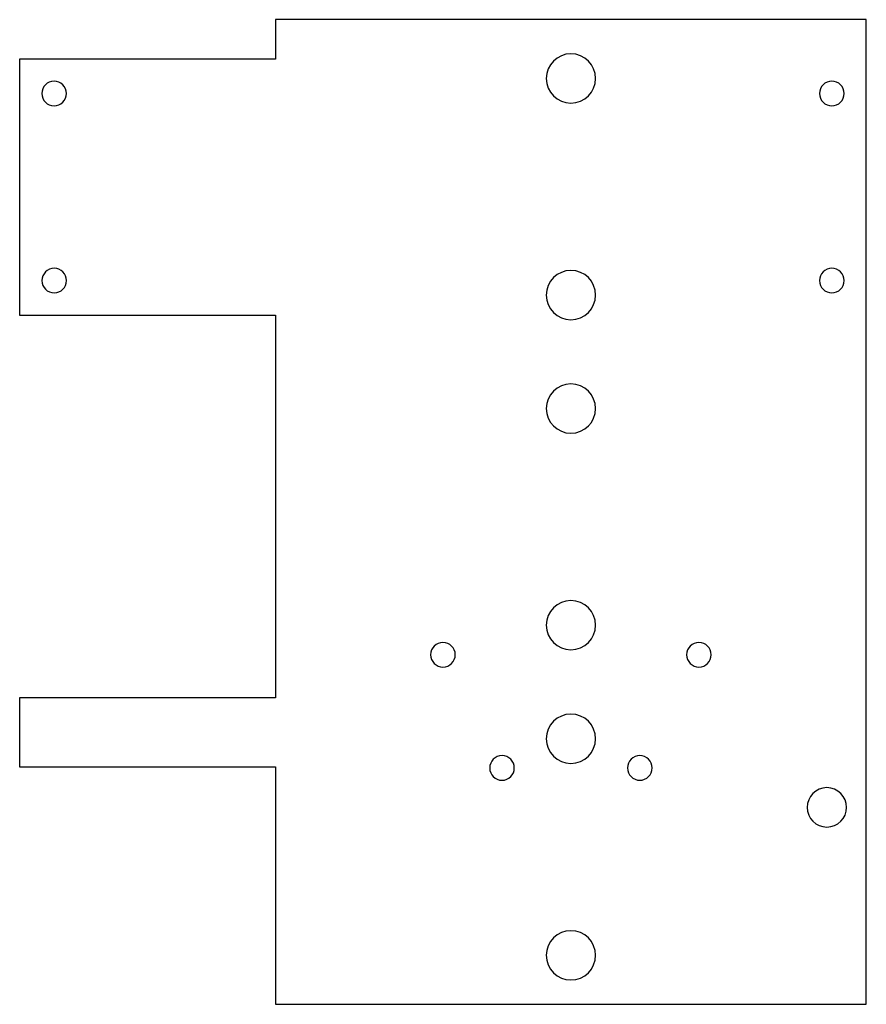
# Model space of a CAD drawing. Extents: x 1430 to 1516, y -406 to -306.
import ezdxf

# ---------------------------------------------------------------- set-up
doc = ezdxf.new("R2010")
doc.units = 0
doc.layers.add('INDIVIDUAL_PIECES_TO_LASER', color=7, linetype='CONTINUOUS')

msp = doc.modelspace()

# ---------------------------------------------------------------- linework, layer by layer
at = {"layer": 'INDIVIDUAL_PIECES_TO_LASER'}
msp.add_lwpolyline([(1456.35, -306.32), (1456.35, -310.32), (1430.35, -310.32), (1430.35, -336.32), (1456.35, -336.32), (1456.35, -375.19), (1430.35, -375.19), (1430.35, -382.19), (1456.35, -382.19), (1456.35, -406.32), (1516.35, -406.32), (1516.35, -306.32), (1456.35, -306.32)], dxfattribs=at)
for points in [[(1486.35, -314.79), (1484.97, -314.79), (1483.85, -313.67), (1483.85, -312.29), (1483.85, -310.91), (1484.97, -309.79), (1486.35, -309.79), (1487.73, -309.79), (1488.85, -310.91), (1488.85, -312.29), (1488.85, -313.67), (1487.73, -314.79), (1486.35, -314.79)], [(1433.85, -315.07), (1433.16, -315.07), (1432.6, -314.51), (1432.6, -313.82), (1432.6, -313.13), (1433.16, -312.57), (1433.85, -312.57), (1434.54, -312.57), (1435.1, -313.13), (1435.1, -313.82), (1435.1, -314.51), (1434.54, -315.07), (1433.85, -315.07)], [(1512.85, -312.57), (1513.54, -312.57), (1514.1, -313.13), (1514.1, -313.82), (1514.1, -314.51), (1513.54, -315.07), (1512.85, -315.07), (1512.16, -315.07), (1511.6, -314.51), (1511.6, -313.82), (1511.6, -313.13), (1512.16, -312.57), (1512.85, -312.57)], [(1433.86, -334.07), (1433.17, -334.07), (1432.61, -333.51), (1432.61, -332.82), (1432.61, -332.13), (1433.17, -331.57), (1433.86, -331.57), (1434.55, -331.57), (1435.11, -332.13), (1435.11, -332.82), (1435.11, -333.51), (1434.55, -334.07), (1433.86, -334.07)], [(1486.35, -336.79), (1484.97, -336.79), (1483.85, -335.67), (1483.85, -334.29), (1483.85, -332.91), (1484.97, -331.79), (1486.35, -331.79), (1487.73, -331.79), (1488.85, -332.91), (1488.85, -334.29), (1488.85, -335.67), (1487.73, -336.79), (1486.35, -336.79)], [(1512.85, -331.57), (1513.54, -331.57), (1514.1, -332.13), (1514.1, -332.82), (1514.1, -333.51), (1513.54, -334.07), (1512.85, -334.07), (1512.16, -334.07), (1511.6, -333.51), (1511.6, -332.82), (1511.6, -332.13), (1512.16, -331.57), (1512.85, -331.57)], [(1486.35, -348.32), (1484.97, -348.32), (1483.85, -347.2), (1483.85, -345.82), (1483.85, -344.44), (1484.97, -343.32), (1486.35, -343.32), (1487.73, -343.32), (1488.85, -344.44), (1488.85, -345.82), (1488.85, -347.2), (1487.73, -348.32), (1486.35, -348.32)], [(1486.35, -370.32), (1484.97, -370.32), (1483.85, -369.2), (1483.85, -367.82), (1483.85, -366.44), (1484.97, -365.32), (1486.35, -365.32), (1487.73, -365.32), (1488.85, -366.44), (1488.85, -367.82), (1488.85, -369.2), (1487.73, -370.32), (1486.35, -370.32)], [(1473.35, -372.07), (1472.66, -372.07), (1472.1, -371.51), (1472.1, -370.82), (1472.1, -370.13), (1472.66, -369.57), (1473.35, -369.57), (1474.04, -369.57), (1474.6, -370.13), (1474.6, -370.82), (1474.6, -371.51), (1474.04, -372.07), (1473.35, -372.07)], [(1499.35, -372.07), (1498.66, -372.07), (1498.1, -371.51), (1498.1, -370.82), (1498.1, -370.13), (1498.66, -369.57), (1499.35, -369.57), (1500.04, -369.57), (1500.6, -370.13), (1500.6, -370.82), (1500.6, -371.51), (1500.04, -372.07), (1499.35, -372.07)], [(1486.35, -381.85), (1484.97, -381.85), (1483.85, -380.73), (1483.85, -379.35), (1483.85, -377.97), (1484.97, -376.85), (1486.35, -376.85), (1487.73, -376.85), (1488.85, -377.97), (1488.85, -379.35), (1488.85, -380.73), (1487.73, -381.85), (1486.35, -381.85)], [(1479.35, -383.57), (1478.66, -383.57), (1478.1, -383.01), (1478.1, -382.32), (1478.1, -381.63), (1478.66, -381.07), (1479.35, -381.07), (1480.04, -381.07), (1480.6, -381.63), (1480.6, -382.32), (1480.6, -383.01), (1480.04, -383.57), (1479.35, -383.57)], [(1493.35, -383.57), (1492.66, -383.57), (1492.1, -383.01), (1492.1, -382.32), (1492.1, -381.63), (1492.66, -381.07), (1493.35, -381.07), (1494.04, -381.07), (1494.6, -381.63), (1494.6, -382.32), (1494.6, -383.01), (1494.04, -383.57), (1493.35, -383.57)], [(1512.35, -388.32), (1511.25, -388.32), (1510.35, -387.43), (1510.35, -386.32), (1510.35, -385.22), (1511.25, -384.32), (1512.35, -384.32), (1513.46, -384.32), (1514.35, -385.22), (1514.35, -386.32), (1514.35, -387.43), (1513.46, -388.32), (1512.35, -388.32)], [(1486.35, -403.85), (1484.97, -403.85), (1483.85, -402.73), (1483.85, -401.35), (1483.85, -399.97), (1484.97, -398.85), (1486.35, -398.85), (1487.73, -398.85), (1488.85, -399.97), (1488.85, -401.35), (1488.85, -402.73), (1487.73, -403.85), (1486.35, -403.85)]]:
    msp.add_open_spline(points, degree=3, knots=[0, 0, 0, 0, 1, 1, 1, 2, 2, 2, 3, 3, 3, 4, 4, 4, 4], dxfattribs=at)

doc.saveas('drawing.dxf')
